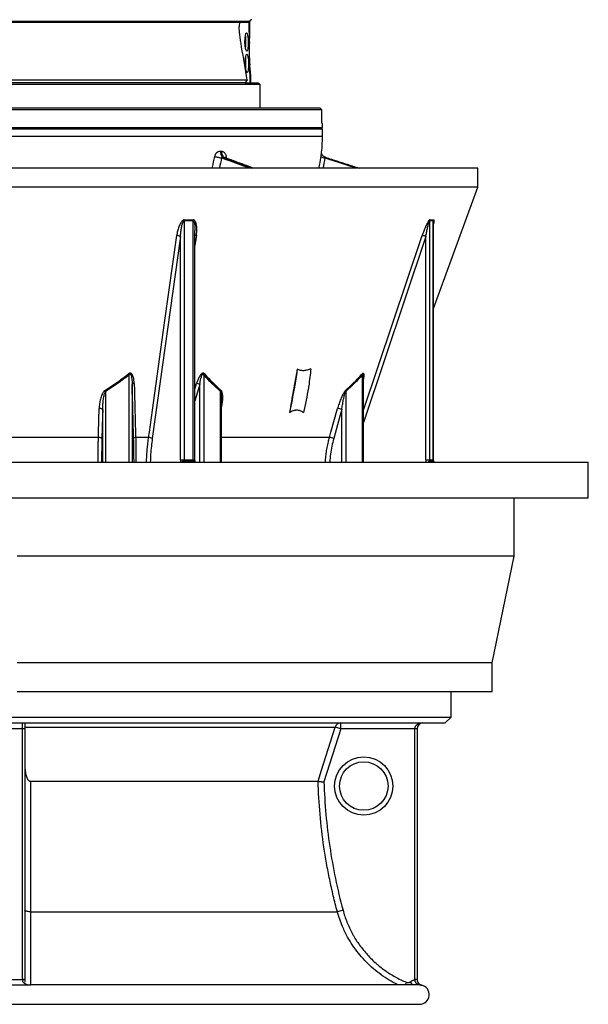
# Model space of a CAD drawing. Header units: millimetres. Extents: x 3239 to 9129, y 147 to 12352.
# Tile 2 of 5: x 6197 to 9129, y 147 to 5221. Entities that reach past the tile are written whole.
import ezdxf

# ---------------------------------------------------------------- set-up
doc = ezdxf.new("R2010")
doc.units = ezdxf.units.MM
doc.header["$LTSCALE"] = 5

msp = doc.modelspace()

# ---------------------------------------------------------------- linework, layer by layer
at = {"color": 8, "linetype": 'Continuous', "lineweight": 25}
for p, q in [((7383.7, 5211.7), (4983.6, 5211.7)), ((7329.5, 5174), (7329.3, 5184.1)), ((4608.6, 4621.7), (7758.6, 4621.7)), ((8290.9, 4103.5), (7968.9, 3146.1)), ((6762.2, 2941.3), (6762.2, 3390.9)), ((7146.4, 3390.9), (7146.4, 2941.3)), ((7964.5, 2941.3), (7964.5, 3390.9)), ((6640.1, 3305.1), (6640.1, 2941.3)), ((6777.1, 3341.6), (6777.1, 2941.3)), ((7101, 3317.5), (7109.6, 3346.7)), ((7125.9, 3341.6), (7101, 3257.2)), ((7125.9, 2941.3), (7125.9, 3341.6)), ((7232.6, 2941.3), (7232.6, 3305.1)), ((7878.2, 3305.1), (7878.2, 2941.3)), ((6625.2, 2941.3), (6625.2, 3212.1)), ((7237.1, 3217.3), (7237, 3217)), ((7857.8, 2941.3), (7857.8, 3212.1)), ((7794.4, 3067.6), (7237, 3067.6)), ((7046.3, 2944.6), (7047, 2941.3)), ((7091.7, 2952.1), (7101, 2952.1)), ((7093.2, 2941.3), (7092.5, 2944.6)), ((8312.4, 2944.6), (8314.1, 2941.3)), ((8329.7, 2952.1), (8330.8, 2952.1)), ((8333.3, 2941.3), (8331.5, 2944.6)), ((8191, 260.2), (8185.3, 246.6)), ((8210, 262.3), (8220.9, 246.6))]:
    msp.add_line(p, q, dxfattribs=at)
at = {"color": 7, "linetype": 'Continuous', "lineweight": 25}
for p, q in [((7332.4, 5206.6), (5034.9, 5206.6)), ((7365.4, 5206.6), (7332.4, 5206.6)), ((7379.8, 5206.6), (7365.4, 5206.6)), ((7381.6, 5105.8), (7379.8, 5206.6)), ((7383.6, 5206.6), (7379.8, 5206.6)), ((7383.6, 5206.6), (7383.7, 5211.7)), ((7384.5, 5159.2), (7383.6, 5206.6)), ((7385.2, 4896.6), (7383.6, 4988.1)), ((7389.1, 4896.6), (7388.4, 4933.9)), ((7436.3, 4886.6), (4926.1, 4886.6)), ((4997.4, 4911.4), (7369.9, 4911.4)), ((7359.3, 4896.6), (5008, 4896.6)), ((7369.9, 4911.4), (7359.3, 4896.6)), ((7359.3, 4896.6), (7426.2, 4896.6)), ((7426.2, 4896.6), (7436.3, 4886.6)), ((7755.2, 4756.6), (4608.6, 4756.6)), ((4618.6, 4766.6), (7745.2, 4766.6)), ((7745.2, 4766.6), (7755.2, 4756.6)), ((7758.6, 4686.6), (7756.3, 4686.6)), ((7758.6, 4666.6), (7758.6, 4686.6)), ((5580.9, 4666.6), (7758.6, 4666.6)), ((7758.6, 4656.6), (5580.9, 4656.6)), ((7748.6, 4656.6), (7758.6, 4666.6)), ((7758.6, 4621.7), (7758.6, 4656.6)), ((8558.6, 4456.6), (5274.8, 4456.6)), ((8558.6, 4358.5), (8558.6, 4456.6)), ((8558.6, 4358.5), (5274.8, 4358.5)), ((8330.8, 3732.5), (8558.6, 4358.5)), ((7045.5, 4184.5), (7045.5, 2952.1)), ((7091.7, 2952.1), (7091.7, 4184.5)), ((8310.5, 4184.5), (8310.5, 2952.1)), ((8329.7, 2952.1), (8329.7, 4184.5)), ((8330.8, 2952.1), (8330.8, 4178.3)), ((7101, 2952.1), (7101, 4134.5)), ((7101, 4134.5), (7101, 4134.5)), ((7025.9, 4103.5), (6880.9, 3062.4)), ((7025.9, 2952.1), (7025.9, 4103.5)), ((8290.9, 2952.1), (8290.9, 4103.5)), ((6762.2, 3390.9), (6758.2, 3396)), ((7968.8, 3383.9), (7968.7, 3385.1)), ((7968.9, 2941.3), (7968.9, 3384)), ((6640.1, 3305.1), (6636.9, 3310.3)), ((7237, 2941.3), (7237, 3268.5)), ((6603.3, 3067.6), (5764, 3067.6)), ((6862, 3067.6), (6795.2, 3067.6)), ((7025.9, 2952.1), (7045.5, 2952.1)), ((7045.5, 2952.1), (7091.7, 2952.1)), ((7092.5, 2944.6), (7046.3, 2944.6)), ((8290.9, 2952.1), (8310.5, 2952.1)), ((8310.5, 2952.1), (8329.7, 2952.1)), ((8331.5, 2944.6), (8312.4, 2944.6)), ((8334.3, 2941.3), (8332.8, 2944.2)), ((3238.6, 2941.3), (9128.6, 2941.3)), ((9128.6, 2756.3), (9128.6, 2941.3)), ((3238.6, 2756.3), (9128.6, 2756.3)), ((8746.1, 2456.3), (8746.1, 2756.3)), ((8746.1, 2456.3), (6183.6, 2456.3)), ((8633.6, 1906.3), (8746.1, 2456.3)), ((8633.6, 1906.3), (6183.6, 1906.3)), ((8633.6, 1756.3), (8633.6, 1906.3)), ((8633.6, 1756.3), (6183.6, 1756.3)), ((8421.1, 1626.6), (8421.1, 1756.3)), ((3946.1, 1626.6), (8421.1, 1626.6)), ((8391.1, 1596.6), (8421.1, 1626.6)), ((3976.1, 1596.6), (8391.1, 1596.6)), ((6211.1, 1566.6), (6211.1, 1596.6)), ((6223.6, 1596.6), (6223.6, 1566.6)), ((6223.6, 1575.5), (7823.5, 1575.5)), ((7852.1, 1566.6), (7823.5, 1575.5)), ((7852.1, 1566.6), (7852.1, 1596.6)), ((6211.1, 1566.6), (6156.1, 1566.6)), ((6223.6, 1566.6), (6211.1, 1566.6)), ((6211.1, 274.6), (6211.1, 1566.6)), ((6223.6, 1566.6), (6223.6, 274.6)), ((7852.1, 1566.6), (7765.9, 1292.4)), ((8233.6, 1566.6), (7852.1, 1566.6)), ((8246.1, 1566.6), (8233.6, 1566.6)), ((8233.6, 274.4), (8233.6, 1566.6)), ((8246.1, 1566.6), (8246.1, 274.4)), ((6252.3, 1296.6), (7735.8, 1296.6)), ((6252.4, 623.7), (7835.2, 623.7)), ((7864.1, 631.6), (7835.2, 623.7)), ((6223.6, 274.6), (6211.1, 274.6)), ((6223.6, 262.3), (6223.6, 260.2)), ((6223.6, 258.7), (6223.6, 258.7)), ((6223.6, 258.7), (6223.6, 258.7)), ((8246.1, 274.4), (8233.6, 274.4)), ((8246.1, 273.7), (8233.7, 273.5)), ((6253.7, 246), (6253.6, 246.1)), ((8255.7, 246.6), (6253.7, 246.6)), ((8268.5, 244.9), (8255.4, 246.2)), ((4108.6, 146.6), (8258.6, 146.6))]:
    msp.add_line(p, q, dxfattribs=at)
at = {"color": 7, "linetype": 'Continuous', "lineweight": 25, "flags": 128}
for points in [[(7203.2, 4515.7), (7206.9, 4515), (7211.1, 4514.1), (7215.6, 4513.2), (7220.2, 4512.2), (7224.9, 4511.3), (7229.5, 4510.3), (7234, 4509.3), (7238.1, 4508.5)], [(6862, 3067.6), (6865.9, 3095.8), (6881.6, 3208.5), (6944.4, 3659.5), (7007, 4108.6)], [(6603.3, 3067.6), (6604, 3095.7), (6607.2, 3217.3)], [(6625.2, 3212.1), (6624.6, 3213.2), (6623.4, 3214.3), (6621.6, 3215.2), (6619.3, 3216), (6616.5, 3216.7), (6613.5, 3217.1), (6610.3, 3217.3), (6607.2, 3217.3)], [(6625.2, 3212.1), (6624.3, 3177.9), (6621.3, 3062.4)], [(7794.4, 3067.6), (7802.2, 3095.7), (7836, 3217.3)], [(7857.8, 3212.1), (7848.3, 3177.9), (7816.2, 3062.4)], [(6621.3, 3062.4), (6620.8, 3063.5), (6619.6, 3064.6), (6617.7, 3065.5), (6615.4, 3066.3), (6612.7, 3067), (6609.6, 3067.4), (6606.4, 3067.6), (6603.3, 3067.6)], [(7735.8, 1296.6), (7753.8, 1353.8), (7823.5, 1575.5)], [(6252.4, 623.7), (6246.8, 623.9), (6241.3, 624.4), (6236.4, 625.2), (6232, 626.1), (6228.5, 627.3), (6225.8, 628.6), (6224.2, 630.1), (6223.6, 631.6)]]:
    msp.add_lwpolyline(points, dxfattribs=at)
at = {"color": 8, "linetype": 'Continuous', "lineweight": 25, "flags": 128}
for points in [[(7108, 4108.6), (7104, 4080.4), (7101, 4058.3)], [(7968.9, 3206.5), (7969.6, 3208.5), (8121.3, 3659.5), (8272.3, 4108.6)], [(8331.5, 2944.6), (8332.4, 2944.4), (8332.8, 2944.2)]]:
    msp.add_lwpolyline(points, dxfattribs=at)
at = {"color": 7, "linetype": 'Continuous', "lineweight": 25}
for radius in [150, 125]:
    msp.add_circle((7971.1, 1271.6), radius, dxfattribs=at)
for centre, radius, start, end in [((7393.7, 5211.5), 10, 91, 179), ((7176.6, 5109.8), 187.2, 359.0028, 9.9179), ((7152.5, 5104.7), 211.2, 351.7317, 0.4994), ((7144.7, 4998.1), 219.1, 359.5915, 7.3034), ((7127.3, 4995.7), 236.5, 353.9879, 0.1986), ((7008.6, 4621.7), 750, 347.2794, 0), ((7263.1, 4537.9), 30.8, 168.3254, 236.1387), ((7267.9, 4537.6), 30.8, 168.3942, 236.3311), ((7083.1, 4183.5), 37.6, 170.657, 178.5119), ((7128.9, 4185.5), 37.2, 173.7372, 181.6501), ((8326.7, 4184.3), 16.2, 160.8516, 179.3688), ((8345.7, 4184.7), 16, 162.0458, 180.6956), ((7008.3, 4075.9), 32.7, 57.3824, 92.304), ((8262.4, 4036.1), 73.2, 67.0163, 82.1907), ((7167.1, 3379.2), 23.8, 135.1683, 150.6681), ((7977, 3398.1), 14.4, 188.2519, 209.9937), ((6787.2, 3334.4), 12.4, 86.8585, 144.2921), ((7101.1, 3291.3), 56.1, 63.7926, 81.3548), ((7253.6, 3295.7), 23, 140.7884, 155.836), ((7892.5, 3311.7), 15.8, 185.2025, 204.6078), ((7835.4, 3166.1), 51.2, 64.1197, 89.3082), ((6794.7, 3055.5), 12.1, 87.37, 144.9751), ((6863.2, 3034.9), 32.6, 57.3616, 92.2295), ((7793.9, 3016.5), 51.1, 64.0862, 89.3794), ((7080.8, 2951.9), 35.3, 179.7178, 191.9915), ((7127, 2951.9), 35.3, 179.7178, 191.9915), ((8326.5, 2952.1), 16, 179.893, 207.9154), ((8345.6, 2952.1), 16, 179.893, 207.9154), ((7852.1, 1566.6), 29.9, 90.0381, 162.6673), ((8276.1, 1566.6), 30, 90, 180), ((6214.3, 191.9), 81.6, 83.3999, 92.1911), ((8276.1, 274.6), 30, 203.2778, 257.3231), ((6253.6, 276.6), 30, 251.3992, 270.1612), ((8258.6, 196.6), 50, 270, 77.3886)]:
    msp.add_arc(centre, radius, start, end, dxfattribs=at)
at = {"color": 8, "linetype": 'Continuous', "lineweight": 25}
for centre, radius, start, end in [((7777.1, 4565.5), 57.5, 242.8816, 262.593), ((7107.3, 4089.5), 19.1, 87.8791, 109.3042), ((7100.1, 2952), 74.2, 179.8921, 188.2339), ((7046.4, 2914), 30.6, 90.2825, 116.7185), ((7094, 2934.1), 10.6, 43.004, 98.1939), ((8323.1, 2952.1), 32.2, 179.9573, 199.5044), ((8316.3, 2915.8), 29.1, 97.7539, 118.5413)]:
    msp.add_arc(centre, radius, start, end, dxfattribs=at)
at = {"color": 7, "linetype": 'Continuous', "lineweight": 25}
for centre in [(7367.1, 5106.6), (7369, 4996.6)]:
    msp.add_ellipse(centre, major_axis=(-0.8, 47.5), ratio=0.173595, dxfattribs=at)
for centre, major_axis, ratio, start_param, end_param in [((7405, 5046.6), (-2.6, 140), 0.17627, 1.13037, 1.998712), ((6183.6, 2778.5), (0, 23994.5), 0.052408, 4.795341, 4.800361), ((6183.6, 2778.5), (0, 30052.8), 0.052408, 4.776398, 4.778258), ((8276.1, 1566.6), (42.5, 0), 0.705882, 1.570796, 3.141593)]:
    msp.add_ellipse(centre, major_axis=major_axis, ratio=ratio, start_param=start_param, end_param=end_param, dxfattribs=at)
for points, knots in [([(7341.5, 5081), (7340, 5089.6), (7338.7, 5098.4), (7336.1, 5115.8), (7334.8, 5124.5), (7333.1, 5137.5), (7332.6, 5141.8), (7331.6, 5150.5), (7331.1, 5154.8), (7330.2, 5163.5), (7329.8, 5167.8), (7329.4, 5174.1), (7329.3, 5176.2), (7329.2, 5179.3), (7329.2, 5180.3), (7329.2, 5182.3), (7329.2, 5183.2), (7329.3, 5184.1)], [0, 0, 0, 0, 0.25, 0.25, 0.5, 0.5, 0.625, 0.625, 0.75, 0.75, 0.875, 0.875, 0.9375, 0.9375, 0.96875, 0.96875, 1, 1, 1, 1]), ([(7381.6, 5105.8), (7382.3, 5116.4), (7383, 5126.2), (7383.8, 5137.4), (7383.9, 5139.6), (7384.1, 5143.9), (7384.2, 5146), (7384.5, 5152), (7384.5, 5155.7), (7384.5, 5159.2)], [0, 0, 0, 0, 0.5, 0.5, 0.625, 0.625, 0.75, 0.75, 1, 1, 1, 1]), ([(7388.4, 4933.9), (7388.3, 4941), (7387.6, 4949), (7386.5, 4960.4), (7386.2, 4962.7), (7385.7, 4967.5), (7385.5, 4970), (7384.7, 4977.5), (7384.1, 4982.7), (7383.6, 4988.1)], [0, 0, 0, 0, 0.5, 0.5, 0.625, 0.625, 0.75, 0.75, 1, 1, 1, 1]), ([(7756.3, 4686.6), (7756.3, 4686.6), (7756.2, 4686.7), (7756.1, 4687), (7756, 4687.3), (7755.9, 4688), (7755.9, 4688.4), (7755.8, 4689.4), (7755.8, 4690), (7755.7, 4691.3), (7755.6, 4692), (7755.6, 4693.6), (7755.5, 4694.4), (7755.5, 4697), (7755.4, 4698.9), (7755.4, 4700.8)], [0, 0, 0, 0, 0.125, 0.125, 0.25, 0.25, 0.375, 0.375, 0.5, 0.5, 0.625, 0.625, 0.75, 0.75, 1, 1, 1, 1]), ([(7203.2, 4515.7), (7203.6, 4517.8), (7204.2, 4519.9), (7205.6, 4523.9), (7206.5, 4525.8), (7208, 4528.5), (7208.5, 4529.4), (7209.6, 4531.1), (7210.1, 4531.9), (7211.9, 4534.2), (7213.2, 4535.7), (7215.3, 4537.6), (7216, 4538.2), (7217.4, 4539.3), (7218.1, 4539.9), (7220.4, 4541.3), (7221.9, 4542.1), (7225.1, 4543.3), (7226.7, 4543.7), (7229.8, 4544.2), (7231.4, 4544.3), (7233, 4544.2)], [0, 0, 0, 0, 0.125, 0.125, 0.25, 0.25, 0.3125, 0.3125, 0.375, 0.375, 0.5, 0.5, 0.5625, 0.5625, 0.625, 0.625, 0.75, 0.75, 0.875, 0.875, 1, 1, 1, 1]), ([(7237.8, 4543.8), (7239.5, 4543.7), (7241.2, 4543.4), (7244.5, 4542.3), (7246.1, 4541.5), (7248.3, 4540.2), (7249, 4539.6), (7250.4, 4538.5), (7251.1, 4537.9), (7253.1, 4536), (7254.3, 4534.5), (7256.5, 4531.3), (7257.4, 4529.5), (7259, 4525.7), (7259.7, 4523.7), (7260.4, 4520.5), (7260.6, 4519.4), (7261, 4517.2), (7261.1, 4516.1), (7261.3, 4512.8), (7261.3, 4510.5), (7261, 4508.2)], [0, 0, 0, 0, 0.125, 0.125, 0.25, 0.25, 0.3125, 0.3125, 0.375, 0.375, 0.5, 0.5, 0.625, 0.625, 0.75, 0.75, 0.8125, 0.8125, 0.875, 0.875, 1, 1, 1, 1]), ([(7772.9, 4512.7), (7772.1, 4512.9), (7769.4, 4513.5), (7765.3, 4516), (7760.9, 4519.5), (7757.5, 4523.5), (7755.1, 4527.5), (7753.8, 4530.6), (7753.4, 4532.3), (7753.3, 4532.7)], [0, 0, 0, 0, 0.077477, 0.283641, 0.473042, 0.647461, 0.806682, 0.948177, 1, 1, 1, 1]), ([(7246, 4512.4), (7245.1, 4512.6), (7244.2, 4512.7), (7242.4, 4512.8), (7241.4, 4512.8), (7240.1, 4512.4), (7239.7, 4512.2), (7239, 4511.7), (7238.6, 4511.4), (7238, 4510.3), (7237.9, 4509.3), (7238.1, 4508.5)], [0, 0, 0, 0, 0.25, 0.25, 0.5, 0.5, 0.625, 0.625, 0.75, 0.75, 1, 1, 1, 1]), ([(7253.3, 4511.4), (7252.9, 4511.5), (7251.6, 4511.9), (7250.7, 4512.8), (7250.7, 4512.8), (7250.7, 4512.8)], [0, 0, 0, 0, 0.250343, 0.759769, 1, 1, 1, 1]), ([(7401, 4456.6), (7370.6, 4467.9), (7320.8, 4486.4), (7270.4, 4504.8), (7250.9, 4512)], [0, 0, 0, 0, 0.611699, 1, 1, 1, 1]), ([(7253.2, 4511.3), (7253.1, 4511.3), (7252.3, 4511.7), (7251.5, 4511.9), (7250.9, 4512)], [0, 0, 0, 0, 0.173295, 1, 1, 1, 1]), ([(7773.2, 4512.4), (7772.7, 4512.6), (7772.1, 4512.7), (7771.1, 4512.8), (7770.6, 4512.8), (7769.9, 4512.4), (7769.7, 4512.2), (7769.4, 4511.7), (7769.3, 4511.4), (7769.2, 4510.3), (7769.4, 4509.3), (7769.7, 4508.5)], [0, 0, 0, 0, 0.25, 0.25, 0.5, 0.5, 0.625, 0.625, 0.75, 0.75, 1, 1, 1, 1]), ([(7773.2, 4512.4), (7783.8, 4509), (7830.1, 4494.1), (7887.8, 4475.5), (7935.2, 4460.3), (7946.9, 4456.6)], [0, 0, 0, 0, 0.18181, 0.798395, 1, 1, 1, 1]), ([(7046, 4189.6), (7045, 4189.6), (7044.1, 4189.5), (7042.2, 4189), (7041.2, 4188.6), (7038.5, 4187.2), (7036.9, 4186), (7033.9, 4183.2), (7032.6, 4181.6), (7030.1, 4178.5), (7029, 4176.8), (7025.8, 4171.7), (7023.9, 4168.1), (7020.6, 4160.8), (7019.1, 4157.2), (7015.1, 4146.2), (7013, 4138.7), (7009.4, 4123.7), (7008, 4116.2), (7007, 4108.6)], [0, 0, 0, 0, 0.03125, 0.03125, 0.0625, 0.0625, 0.125, 0.125, 0.1875, 0.1875, 0.25, 0.25, 0.375, 0.375, 0.5, 0.5, 0.75, 0.75, 1, 1, 1, 1]), ([(7025.9, 4103.5), (7026.4, 4110.5), (7027, 4117.6), (7028.7, 4131.6), (7029.6, 4138.6), (7031.4, 4149.1), (7032.1, 4152.6), (7033.6, 4159.6), (7034.4, 4163.1), (7035.9, 4168.3), (7036.4, 4170), (7037.6, 4173.4), (7038.2, 4175.1), (7039.2, 4177.5), (7039.6, 4178.3), (7040.4, 4179.9), (7040.9, 4180.7), (7041.9, 4182.2), (7042.5, 4182.9), (7043.5, 4183.8), (7043.9, 4184), (7044.7, 4184.4), (7045.1, 4184.5), (7045.5, 4184.5)], [0, 0, 0, 0, 0.25, 0.25, 0.5, 0.5, 0.625, 0.625, 0.75, 0.75, 0.8125, 0.8125, 0.875, 0.875, 0.90625, 0.90625, 0.9375, 0.9375, 0.96875, 0.96875, 0.984375, 0.984375, 1, 1, 1, 1]), ([(7108, 4108.6), (7109, 4116.2), (7109.7, 4123.7), (7110.4, 4138.7), (7110.3, 4146.2), (7109.5, 4157.2), (7109, 4160.9), (7108, 4166.3), (7107.7, 4168.1), (7106.8, 4171.7), (7106.3, 4173.4), (7105.1, 4176.8), (7104.5, 4178.5), (7102.9, 4181.7), (7102, 4183.2), (7100.4, 4185.3), (7099.8, 4186), (7098.5, 4187.2), (7097.8, 4187.7), (7096.3, 4188.6), (7095.5, 4189), (7093.8, 4189.5), (7092.9, 4189.6), (7091.9, 4189.6)], [0, 0, 0, 0, 0.25, 0.25, 0.5, 0.5, 0.625, 0.625, 0.6875, 0.6875, 0.75, 0.75, 0.8125, 0.8125, 0.875, 0.875, 0.90625, 0.90625, 0.9375, 0.9375, 0.96875, 0.96875, 1, 1, 1, 1]), ([(8311.4, 4189.6), (8311, 4189.6), (8310.6, 4189.5), (8309.7, 4189), (8309.2, 4188.6), (8307.6, 4187.2), (8306.6, 4186), (8304.5, 4183.2), (8303.6, 4181.6), (8301.6, 4178.5), (8300.7, 4176.8), (8297.9, 4171.7), (8296.1, 4168.1), (8292.6, 4160.8), (8291, 4157.2), (8286.2, 4146.2), (8283.2, 4138.7), (8277.6, 4123.7), (8274.9, 4116.2), (8272.3, 4108.6)], [0, 0, 0, 0, 0.03125, 0.03125, 0.0625, 0.0625, 0.125, 0.125, 0.1875, 0.1875, 0.25, 0.25, 0.375, 0.375, 0.5, 0.5, 0.75, 0.75, 1, 1, 1, 1]), ([(8290.9, 4103.5), (8292.1, 4110.5), (8293.4, 4117.6), (8296, 4131.6), (8297.4, 4138.6), (8299.7, 4149.1), (8300.4, 4152.6), (8302, 4159.6), (8302.9, 4163.1), (8304.2, 4168.3), (8304.7, 4170), (8305.6, 4173.4), (8306.1, 4175.1), (8306.9, 4177.5), (8307.2, 4178.3), (8307.8, 4179.9), (8308.1, 4180.7), (8308.7, 4182.2), (8309, 4182.9), (8309.6, 4183.8), (8309.8, 4184), (8310.2, 4184.4), (8310.4, 4184.5), (8310.5, 4184.5)], [0, 0, 0, 0, 0.25, 0.25, 0.5, 0.5, 0.625, 0.625, 0.75, 0.75, 0.8125, 0.8125, 0.875, 0.875, 0.90625, 0.90625, 0.9375, 0.9375, 0.96875, 0.96875, 0.984375, 0.984375, 1, 1, 1, 1]), ([(7628.2, 3420.8), (7624.6, 3402.1), (7621.1, 3383.4), (7614.2, 3346.1), (7610.8, 3327.5), (7600.8, 3271.7), (7594.5, 3234.5), (7588.8, 3197.4)], [0, 0, 0, 0, 0.25, 0.25, 0.5, 0.5, 1, 1, 1, 1]), ([(7628.2, 3420.8), (7626.3, 3407.9), (7622.2, 3379.5), (7617.2, 3348.6), (7606.5, 3286.2), (7597, 3240.2), (7588.8, 3197.4)], [0.4782497, 0.4782497, 0.4782497, 0.4782497, 0.5, 0.5262991, 0.53125, 0.6079616, 0.6079616, 0.6079616, 0.6079616]), ([(7698.3, 3422.6), (7692.1, 3419.7), (7685.9, 3417.3), (7676.6, 3414.6), (7673.5, 3413.9), (7667.4, 3412.8), (7664.3, 3412.5), (7658.4, 3412.2), (7655.4, 3412.2), (7651.1, 3412.7), (7649.7, 3412.9), (7646.8, 3413.4), (7645.4, 3413.7), (7638.4, 3415.5), (7633.2, 3417.8), (7628.2, 3420.8)], [0, 0, 0, 0, 0.25, 0.25, 0.375, 0.375, 0.5, 0.5, 0.625, 0.625, 0.6875, 0.6875, 0.75, 0.75, 1, 1, 1, 1]), ([(7698.3, 3422.6), (7696.8, 3408.1), (7693.5, 3378.1), (7689.1, 3345.6), (7679.4, 3283.8), (7669.7, 3238.5), (7660.6, 3196.4)], [0.4756122, 0.4756122, 0.4756122, 0.4756122, 0.5, 0.5262991, 0.53125, 0.6071074, 0.6071074, 0.6071074, 0.6071074]), ([(6636.9, 3310.3), (6657.9, 3323.5), (6678.5, 3337.3), (6718.9, 3365.9), (6738.7, 3380.7), (6758.2, 3396)], [0, 0, 0, 0, 0.5, 0.5, 1, 1, 1, 1]), ([(6762.2, 3390.9), (6742.5, 3375.6), (6722.6, 3360.8), (6681.9, 3332.1), (6661.2, 3318.3), (6640.1, 3305.1)], [0, 0, 0, 0, 0.5, 0.5, 1, 1, 1, 1]), ([(6787.8, 3346.7), (6787.7, 3352.6), (6787.3, 3358.5), (6786.1, 3367.1), (6785.6, 3369.9), (6784.4, 3375.5), (6783.7, 3378.3), (6782, 3383.8), (6780.9, 3386.5), (6778.9, 3390.3), (6778.2, 3391.5), (6776.6, 3393.9), (6775.7, 3395), (6773.6, 3397), (6772.4, 3397.8), (6770.4, 3398.8), (6769.7, 3399), (6768.3, 3399.4), (6767.5, 3399.5), (6766, 3399.5), (6765.2, 3399.4), (6763.7, 3399), (6763, 3398.8), (6760.8, 3397.9), (6759.4, 3397), (6758.2, 3396)], [0, 0, 0, 0, 0.25, 0.25, 0.375, 0.375, 0.5, 0.5, 0.625, 0.625, 0.6875, 0.6875, 0.75, 0.75, 0.8125, 0.8125, 0.84375, 0.84375, 0.875, 0.875, 0.90625, 0.90625, 0.9375, 0.9375, 1, 1, 1, 1]), ([(6762.2, 3390.9), (6762.5, 3391.4), (6762.9, 3392), (6763.7, 3393), (6764.2, 3393.4), (6765, 3394), (6765.3, 3394.1), (6766, 3394.3), (6766.3, 3394.3), (6766.9, 3394.3), (6767.2, 3394.2), (6767.8, 3394), (6768.1, 3393.8), (6768.8, 3393.3), (6769.2, 3392.8), (6769.9, 3391.8), (6770.3, 3391.2), (6771.1, 3389.6), (6771.6, 3388.4), (6772.8, 3384.8), (6773.4, 3382.3), (6774.4, 3377.3), (6774.8, 3374.8), (6775.8, 3367.2), (6776.3, 3362.1), (6776.9, 3351.9), (6777, 3346.8), (6777.1, 3341.6)], [0, 0, 0, 0, 0.03125, 0.03125, 0.0625, 0.0625, 0.078125, 0.078125, 0.09375, 0.09375, 0.109375, 0.109375, 0.125, 0.125, 0.15625, 0.15625, 0.1875, 0.1875, 0.25, 0.25, 0.375, 0.375, 0.5, 0.5, 0.75, 0.75, 1, 1, 1, 1]), ([(7150.2, 3396), (7149.3, 3397), (7148.3, 3397.9), (7146.6, 3398.8), (7145.9, 3399), (7144.6, 3399.4), (7143.9, 3399.5), (7142.5, 3399.5), (7141.8, 3399.4), (7140.4, 3399), (7139.7, 3398.8), (7137.6, 3397.8), (7136.3, 3397), (7133.8, 3395), (7132.7, 3393.9), (7130.6, 3391.6), (7129.6, 3390.3), (7126.8, 3386.6), (7125.1, 3383.9), (7122, 3378.4), (7120.5, 3375.6), (7117.9, 3370), (7116.7, 3367.1), (7113.3, 3358.5), (7111.3, 3352.6), (7109.6, 3346.7)], [0, 0, 0, 0, 0.0625, 0.0625, 0.09375, 0.09375, 0.125, 0.125, 0.15625, 0.15625, 0.1875, 0.1875, 0.25, 0.25, 0.3125, 0.3125, 0.375, 0.375, 0.5, 0.5, 0.625, 0.625, 0.75, 0.75, 1, 1, 1, 1]), ([(7125.9, 3341.6), (7126.7, 3346.7), (7127.5, 3351.9), (7129.5, 3362.1), (7130.6, 3367.2), (7132.5, 3374.8), (7133.2, 3377.3), (7134.8, 3382.3), (7135.7, 3384.7), (7137.3, 3388.3), (7137.9, 3389.5), (7138.9, 3391.2), (7139.3, 3391.7), (7140.1, 3392.7), (7140.5, 3393.2), (7141.5, 3394), (7142.1, 3394.3), (7143, 3394.3), (7143.3, 3394.3), (7143.8, 3394.1), (7144.1, 3394), (7144.8, 3393.5), (7145.2, 3393), (7145.8, 3392), (7146.1, 3391.5), (7146.4, 3390.9)], [0, 0, 0, 0, 0.25, 0.25, 0.5, 0.5, 0.625, 0.625, 0.75, 0.75, 0.8125, 0.8125, 0.84375, 0.84375, 0.875, 0.875, 0.90625, 0.90625, 0.921875, 0.921875, 0.9375, 0.9375, 0.96875, 0.96875, 1, 1, 1, 1]), ([(7876.8, 3310.3), (7891.7, 3323.5), (7906.3, 3337.3), (7934.9, 3365.9), (7948.9, 3380.7), (7962.7, 3396)], [0, 0, 0, 0, 0.5, 0.5, 1, 1, 1, 1]), ([(7964.5, 3390.9), (7950.6, 3375.6), (7936.5, 3360.8), (7907.8, 3332.1), (7893.1, 3318.3), (7878.2, 3305.1)], [0, 0, 0, 0, 0.5, 0.5, 1, 1, 1, 1]), ([(6636.9, 3310.3), (6636, 3309.7), (6635.1, 3309), (6633.5, 3307.6), (6632.7, 3306.8), (6630.4, 3304.4), (6629.1, 3302.7), (6626.7, 3299.1), (6625.6, 3297.3), (6623.6, 3293.5), (6622.6, 3291.6), (6620, 3285.9), (6618.5, 3282), (6615.9, 3274), (6614.7, 3270), (6611.6, 3257.9), (6610.2, 3249.8), (6608, 3233.6), (6607.4, 3225.4), (6607.2, 3217.3)], [0, 0, 0, 0, 0.03125, 0.03125, 0.0625, 0.0625, 0.125, 0.125, 0.1875, 0.1875, 0.25, 0.25, 0.375, 0.375, 0.5, 0.5, 0.75, 0.75, 1, 1, 1, 1]), ([(6625.2, 3212.1), (6625.3, 3220), (6625.6, 3227.9), (6626.6, 3243.6), (6627.3, 3251.5), (6628.7, 3263.2), (6629.3, 3267.2), (6630.5, 3275), (6631.3, 3278.9), (6632.9, 3286.6), (6633.9, 3290.5), (6635.7, 3296.2), (6636.4, 3298.1), (6637.6, 3300.8), (6638, 3301.7), (6639, 3303.5), (6639.5, 3304.3), (6640.1, 3305.1)], [0, 0, 0, 0, 0.25, 0.25, 0.5, 0.5, 0.625, 0.625, 0.75, 0.75, 0.875, 0.875, 0.9375, 0.9375, 0.96875, 0.96875, 1, 1, 1, 1]), ([(7237.1, 3217.3), (7239.1, 3225.4), (7240.7, 3233.6), (7243.1, 3249.8), (7243.9, 3257.9), (7244.5, 3270), (7244.5, 3274), (7244.3, 3282), (7244.1, 3285.9), (7243.3, 3291.7), (7243, 3293.6), (7242.2, 3297.4), (7241.7, 3299.2), (7240.9, 3301.8), (7240.6, 3302.7), (7239.8, 3304.4), (7239.5, 3305.2), (7238.2, 3307.6), (7237.1, 3309.1), (7235.8, 3310.3)], [0, 0, 0, 0, 0.25, 0.25, 0.5, 0.5, 0.625, 0.625, 0.75, 0.75, 0.8125, 0.8125, 0.875, 0.875, 0.90625, 0.90625, 0.9375, 0.9375, 1, 1, 1, 1]), ([(7876.8, 3310.3), (7876.2, 3309.7), (7875.5, 3309), (7874.3, 3307.6), (7873.6, 3306.8), (7871.8, 3304.4), (7870.6, 3302.7), (7868.3, 3299.1), (7867.2, 3297.3), (7865.2, 3293.5), (7864.1, 3291.6), (7861.2, 3285.9), (7859.3, 3282), (7855.8, 3274), (7854.1, 3270), (7849.2, 3257.9), (7846.3, 3249.8), (7840.8, 3233.6), (7838.3, 3225.4), (7836, 3217.3)], [0, 0, 0, 0, 0.03125, 0.03125, 0.0625, 0.0625, 0.125, 0.125, 0.1875, 0.1875, 0.25, 0.25, 0.375, 0.375, 0.5, 0.5, 0.75, 0.75, 1, 1, 1, 1]), ([(7857.8, 3212.1), (7858.9, 3220), (7860.1, 3227.9), (7862.7, 3243.6), (7864.1, 3251.5), (7866.5, 3263.2), (7867.3, 3267.2), (7869, 3275), (7869.9, 3278.9), (7871.9, 3286.6), (7872.9, 3290.5), (7874.6, 3296.2), (7875.2, 3298.1), (7876.3, 3300.8), (7876.6, 3301.7), (7877.4, 3303.5), (7877.8, 3304.3), (7878.2, 3305.1)], [0, 0, 0, 0, 0.25, 0.25, 0.5, 0.5, 0.625, 0.625, 0.75, 0.75, 0.875, 0.875, 0.9375, 0.9375, 0.96875, 0.96875, 1, 1, 1, 1]), ([(7588.8, 3197.4), (7592.2, 3199.7), (7595.6, 3201.7), (7602.4, 3205.2), (7605.8, 3206.6), (7612.6, 3208.7), (7615.9, 3209.4), (7620.8, 3209.9), (7622.4, 3210), (7625.6, 3210), (7627.1, 3210), (7634.8, 3209.3), (7640.5, 3207.6), (7651, 3203), (7656, 3199.9), (7660.6, 3196.4)], [0, 0, 0, 0, 0.125, 0.125, 0.25, 0.25, 0.375, 0.375, 0.4375, 0.4375, 0.5, 0.5, 0.75, 0.75, 1, 1, 1, 1]), ([(7102.1, 2940.3), (7102, 2941.1), (7101.5, 2943.4), (7101.1, 2947.4), (7101, 2950.6), (7101, 2952.1)], [0, 0, 0, 0, 0.227096, 0.653037, 1, 1, 1, 1]), ([(8332.8, 2944.2), (8332.5, 2944.7), (8331.6, 2946.6), (8330.9, 2949.3), (8330.8, 2951.5), (8330.8, 2952.1)], [0, 0, 0, 0, 0.22931, 0.791389, 1, 1, 1, 1]), ([(6223.6, 1385.1), (6223.6, 1376.9), (6224, 1368.8), (6225.4, 1352.6), (6226.4, 1344.6), (6228.9, 1332.6), (6229.8, 1328.6), (6231.6, 1322.7), (6232.2, 1320.8), (6233.6, 1316.9), (6234.4, 1315), (6236.1, 1311.3), (6237, 1309.4), (6239.1, 1305.9), (6240.3, 1304.2), (6242.3, 1301.8), (6243, 1301), (6244.6, 1299.6), (6245.4, 1299), (6246.7, 1298.1), (6247.2, 1297.9), (6248.1, 1297.4), (6248.6, 1297.2), (6250.2, 1296.7), (6251.2, 1296.6), (6252.3, 1296.6)], [0, 0, 0, 0, 0.25, 0.25, 0.5, 0.5, 0.625, 0.625, 0.6875, 0.6875, 0.75, 0.75, 0.8125, 0.8125, 0.875, 0.875, 0.90625, 0.90625, 0.9375, 0.9375, 0.953125, 0.953125, 0.96875, 0.96875, 1, 1, 1, 1]), ([(6252.3, 1296.6), (6252.3, 1268.1), (6252.3, 1239.7), (6252.3, 1183), (6252.3, 1126.3), (6252.3, 1069.8), (6252.3, 1013.3), (6252.4, 985.1), (6252.4, 844.6), (6252.4, 733.5), (6252.4, 623.7)], [0, 0, 0, 0, 0.125, 0.125, 0.25, 0.375, 0.375, 0.5, 0.5, 1, 1, 1, 1]), ([(7835.2, 623.7), (7827.7, 651.2), (7820.7, 678.7), (7807.5, 734), (7795.1, 789.5), (7784.3, 845.3), (7774.3, 901.2), (7769.8, 929.3), (7749, 1069.8), (7739.1, 1182.9), (7735.8, 1296.6)], [0, 0, 0, 0, 0.125, 0.125, 0.25, 0.375, 0.375, 0.5, 0.5, 1, 1, 1, 1]), ([(7735.8, 1296.6), (7735.9, 1296.5), (7736.2, 1296.5), (7737, 1296.4), (7737.3, 1296.4), (7737.9, 1296.3), (7738.3, 1296.2), (7739.5, 1296.1), (7740.5, 1295.9), (7742.7, 1295.6), (7744, 1295.4), (7746.8, 1295), (7748.2, 1294.8), (7750.6, 1294.5), (7751.5, 1294.4), (7753.1, 1294.2), (7754, 1294), (7756.6, 1293.7), (7758.4, 1293.4), (7761.2, 1293.1), (7762.1, 1292.9), (7764, 1292.7), (7764.9, 1292.5), (7765.9, 1292.4)], [0, 0, 0, 0, 0.125, 0.125, 0.1875, 0.1875, 0.25, 0.25, 0.375, 0.375, 0.5, 0.5, 0.625, 0.625, 0.6875, 0.6875, 0.75, 0.75, 0.875, 0.875, 0.9375, 0.9375, 1, 1, 1, 1]), ([(7765.9, 1292.4), (7769.3, 1180.3), (7779.3, 1069.3), (7812, 849), (7834.8, 739.8), (7864.1, 631.6)], [0, 0, 0, 0, 0.5, 0.5, 1, 1, 1, 1]), ([(7864.1, 631.6), (7869.7, 610.8), (7876.5, 590.5), (7892.3, 550.8), (7901.4, 531.4), (7914.1, 507.7), (7916.7, 503), (7922.1, 493.7), (7924.8, 489.1), (7933.2, 475.4), (7939.1, 466.5), (7957.3, 440.4), (7970.4, 423.7), (7998.5, 391.8), (8013.5, 376.6), (8033.5, 358.6), (8037.5, 355.1), (8045.7, 348.1), (8049.8, 344.7), (8062.3, 334.7), (8070.8, 328.2), (8096.7, 309.7), (8114.7, 298.4), (8151.8, 277.8), (8171.1, 268.5), (8191, 260.2)], [0, 0, 0, 0, 0.125, 0.125, 0.25, 0.25, 0.28125, 0.28125, 0.3125, 0.3125, 0.375, 0.375, 0.5, 0.5, 0.625, 0.625, 0.65625, 0.65625, 0.6875, 0.6875, 0.75, 0.75, 0.875, 0.875, 1, 1, 1, 1]), ([(6211.1, 273.4), (6211.1, 272.2), (6211.3, 270.9), (6211.7, 268.5), (6212, 267.2), (6213.3, 263.8), (6214.5, 261.8), (6216.8, 259.1), (6217.6, 258.3), (6219.3, 256.7), (6220.2, 256), (6223, 254.1), (6225, 252.9), (6229.1, 251), (6231.2, 250.2), (6235.5, 248.7), (6237.7, 248.1), (6244.3, 246.5), (6248.9, 245.7), (6253.4, 245.2)], [0, 0, 0, 0, 0.0625, 0.0625, 0.125, 0.125, 0.25, 0.25, 0.3125, 0.3125, 0.375, 0.375, 0.5, 0.5, 0.625, 0.625, 0.75, 0.75, 1, 1, 1, 1]), ([(6223.6, 273), (6223.8, 270.9), (6223.9, 268.3), (6224.5, 265.6), (6224.7, 265), (6224.8, 264.9)], [0, 0, 0, 0, 0.74156, 0.9287, 1, 1, 1, 1]), ([(8191, 260.2), (8192.5, 259.6), (8194.1, 259.2), (8196.6, 258.8), (8197.4, 258.7), (8199.1, 258.7), (8200.8, 258.8), (8202.4, 259.1), (8204, 259.4), (8204.8, 259.7), (8207.2, 260.6), (8208.7, 261.3), (8210, 262.3)], [0, 0, 0, 0, 0.25, 0.25, 0.375, 0.375, 0.5, 0.625, 0.625, 0.75, 0.75, 1, 1, 1, 1]), ([(8210, 262.3), (8213.7, 264.8), (8217.4, 267), (8223.4, 269.8), (8225.4, 270.6), (8229.5, 272.2), (8231.6, 272.9), (8233.7, 273.5)], [0, 0, 0, 0, 0.5, 0.5, 0.75, 0.75, 1, 1, 1, 1]), ([(8233.7, 273.5), (8233.6, 272.2), (8233.6, 271), (8233.7, 268.6), (8233.9, 267.4), (8234.5, 265), (8234.9, 263.9), (8235.8, 261.8), (8236.4, 260.8), (8238.3, 258), (8239.7, 256.6), (8242.1, 254.7), (8242.9, 254.1), (8244.6, 253), (8245.5, 252.5), (8248.1, 251.2), (8249.9, 250.5), (8253.6, 249.2), (8255.4, 248.6), (8259.1, 247.5), (8261, 247), (8264.7, 245.9), (8266.6, 245.4), (8268.5, 244.9)], [0, 0, 0, 0, 0.0625, 0.0625, 0.125, 0.125, 0.1875, 0.1875, 0.25, 0.25, 0.375, 0.375, 0.4375, 0.4375, 0.5, 0.5, 0.625, 0.625, 0.75, 0.75, 0.875, 0.875, 1, 1, 1, 1]), ([(8246.1, 273.7), (8246.2, 272.5), (8246.3, 271.2), (8246.6, 268.8), (8246.9, 267.6), (8247.8, 264.1), (8248.7, 262.1), (8250.6, 258.4), (8251.6, 256.9), (8253.7, 254.2), (8254.8, 253.1), (8257, 251.1), (8258, 250.2), (8260.2, 248.7), (8261.2, 248.1), (8263.3, 246.9), (8264.3, 246.4), (8265.9, 245.8), (8266.4, 245.6), (8267.5, 245.2), (8268, 245.1), (8268.5, 244.9)], [0, 0, 0, 0, 0.0625, 0.0625, 0.125, 0.125, 0.25, 0.25, 0.375, 0.375, 0.5, 0.5, 0.625, 0.625, 0.75, 0.75, 0.875, 0.875, 0.9375, 0.9375, 1, 1, 1, 1]), ([(6253.4, 245.2), (6230.2, 245.3), (6206.9, 245.4), (6160.4, 245.4), (6137.1, 245.3), (6113.9, 245.2)], [0, 0, 0, 0, 0.5, 0.5, 1, 1, 1, 1]), ([(6244.1, 248.2), (6244.4, 248), (6247.5, 246.9), (6250.6, 246.1), (6253.4, 245.2), (6253.4, 245.2)], [0, 0, 0, 0, 0.102393, 0.994863, 1, 1, 1, 1])]:
    msp.add_open_spline(points, degree=3, knots=knots, dxfattribs=at)
for points in [[(7329.3, 5184.1), (7330.3, 5191.7), (7331.3, 5199.2), (7332.4, 5206.6)], [(7369.9, 4911.4), (7360.4, 4967.9), (7351, 5024.4), (7341.5, 5081)], [(7233, 4544.2), (7234.6, 4544), (7236.2, 4543.9), (7237.8, 4543.8)], [(7250.9, 4512), (7249.2, 4512.1), (7247.6, 4512.2), (7246, 4512.4)], [(7091.7, 4184.5), (7076.3, 4184), (7060.9, 4184), (7045.5, 4184.5)], [(7046, 4189.6), (7061.3, 4189.1), (7076.6, 4189.1), (7091.9, 4189.6)], [(8329.7, 4184.5), (8323.3, 4184), (8316.9, 4184), (8310.5, 4184.5)], [(8311.4, 4189.6), (8317.8, 4189.1), (8324.1, 4189.1), (8330.5, 4189.6)], [(7232.6, 3305.1), (7202.8, 3331.5), (7174.1, 3360.3), (7146.4, 3390.9)], [(7150.2, 3396), (7177.7, 3365.4), (7206.2, 3336.6), (7235.8, 3310.3)], [(6784.8, 3062.4), (6782.2, 3155.4), (6779.7, 3248.5), (6777.1, 3341.6)], [(6787.8, 3346.7), (6790.3, 3253.6), (6792.7, 3160.6), (6795.2, 3067.6)], [(7735.8, 1296.6), (7735.8, 1296.6), (7735.8, 1296.6), (7735.8, 1296.6)], [(6156.1, 274.6), (6174.5, 274.6), (6192.8, 274.6), (6211.1, 274.6)], [(6211.1, 273.4), (6211.1, 273.8), (6211.1, 274.2), (6211.1, 274.6)], [(6223.6, 274.6), (6223.6, 274), (6223.6, 273.5), (6223.6, 273)], [(8233.7, 273.5), (8233.6, 273.8), (8233.6, 274.1), (8233.6, 274.4)], [(8246.1, 274.4), (8246.1, 274.2), (8246.1, 273.9), (8246.1, 273.7)]]:
    msp.add_open_spline(points, degree=3, dxfattribs=at)
at = {"color": 8, "linetype": 'Continuous', "lineweight": 25}
for points, knots in [([(7189.6, 4456.6), (7190, 4457.9), (7195, 4477.4), (7199.2, 4497.3), (7203.2, 4515.7)], [0, 0, 0, 0, 0.069445, 1, 1, 1, 1]), ([(7238.1, 4508.5), (7234.6, 4491.3), (7231.1, 4473.9), (7226.8, 4456.8), (7226.7, 4456.6)], [0, 0, 0, 0, 0.9846587, 1, 1, 1, 1]), ([(7381.5, 4456.6), (7344.1, 4470.1), (7296.1, 4487.4), (7248.5, 4504.7), (7238.1, 4508.5)], [0, 0, 0, 0, 0.781111, 1, 1, 1, 1]), ([(7246, 4512.4), (7255.3, 4509), (7296, 4494.1), (7347.6, 4475.5), (7389.5, 4460.3), (7399.8, 4456.6)], [0, 0, 0, 0, 0.18181, 0.798395, 1, 1, 1, 1]), ([(7769.7, 4508.5), (7767.4, 4491.3), (7765.1, 4473.9), (7761, 4456.8), (7760.9, 4456.6)], [0, 0, 0, 0, 0.984659, 1, 1, 1, 1]), ([(7931.5, 4456.6), (7889.4, 4470.1), (7835.6, 4487.4), (7781.6, 4504.7), (7769.7, 4508.5)], [0, 0, 0, 0, 0.781111, 1, 1, 1, 1]), ([(7091.7, 4184.5), (7092, 4184.4), (7092.4, 4184.4), (7093.3, 4184), (7094.2, 4183.3), (7095.4, 4181.6), (7097.4, 4176.9), (7099, 4169), (7100.7, 4154.4), (7100.8, 4143.1), (7100.8, 4135.2)], [0, 0, 0, 0, 0.017975, 0.025451, 0.060776, 0.084168, 0.154834, 0.358296, 0.549622, 1, 1, 1, 1]), ([(8329.7, 4184.5), (8329.8, 4184.4), (8330, 4184.4), (8330.5, 4183.6), (8330.8, 4181.7), (8330.8, 4179.7), (8330.8, 4178.7)], [0, 0, 0, 0, 0.113254, 0.236125, 0.587188, 1, 1, 1, 1]), ([(8330.5, 4189.6), (8330.9, 4189.5), (8331.9, 4189.3), (8332.7, 4186.5), (8332.8, 4181), (8332, 4174.7), (8331.1, 4170.1), (8330.8, 4168.7)], [0, 0, 0, 0, 0.121027, 0.269255, 0.516125, 0.846454, 1, 1, 1, 1]), ([(7962.7, 3396), (7963.6, 3396.9), (7965.2, 3398.6), (7967.5, 3399.6), (7969.3, 3399.3), (7970.8, 3397.1), (7971.7, 3391.3), (7971.2, 3381.5), (7969.6, 3373), (7968.9, 3369)], [0, 0, 0, 0, 0.092951, 0.16573, 0.238766, 0.323464, 0.458438, 0.73851, 1, 1, 1, 1]), ([(7964.5, 3390.9), (7964.9, 3391.8), (7965.5, 3393), (7966.4, 3394), (7966.9, 3394.3), (7967.3, 3394.3), (7967.8, 3394), (7968.1, 3393.3), (7968.6, 3391.3), (7968.9, 3388.4), (7968.8, 3385.8), (7968.8, 3384.8)], [0, 0, 0, 0, 0.1762627, 0.2481702, 0.2893503, 0.3439583, 0.395573, 0.4581293, 0.5423106, 0.8287967, 1, 1, 1, 1]), ([(7232.6, 3305.1), (7233.3, 3303.4), (7235.6, 3297.6), (7236.7, 3285), (7236.9, 3274.5), (7237, 3268.6)], [0, 0, 0, 0, 0.1582322, 0.5279462, 1, 1, 1, 1]), ([(6601.1, 2941.3), (6601.2, 2946.4), (6601.3, 2961.4), (6601.6, 2986.4), (6602, 3016.1), (6602.6, 3043.3), (6603.1, 3060.2), (6603.3, 3067.6)], [0, 0, 0, 0, 0.117428, 0.349204, 0.584491, 0.819778, 1, 1, 1, 1]), ([(6621.3, 3062.4), (6621, 3049.3), (6620.4, 3023), (6619.7, 2982.4), (6619.5, 2955), (6619.4, 2941.3)], [0, 0, 0, 0, 0.333448, 0.669413, 1, 1, 1, 1]), ([(6786.8, 2941.3), (6786.7, 2954.1), (6786.5, 2981.1), (6785.8, 3021.7), (6785.1, 3048.8), (6784.8, 3062.4)], [0, 0, 0, 0, 0.3083909, 0.6526335, 1, 1, 1, 1]), ([(6795.2, 3067.6), (6795.4, 3058.2), (6795.8, 3039.4), (6796.3, 3010.5), (6796.6, 2980.9), (6796.8, 2957.8), (6796.9, 2944.5), (6796.9, 2941.3)], [0, 0, 0, 0, 0.2305, 0.461474, 0.692446, 0.927352, 1, 1, 1, 1]), ([(6851.3, 2941.3), (6851.5, 2946.4), (6851.9, 2961.4), (6853.5, 2986.4), (6855.9, 3016.1), (6858.7, 3043.3), (6861, 3060.2), (6862, 3067.6)], [0, 0, 0, 0, 0.117492, 0.349385, 0.584722, 0.82006, 1, 1, 1, 1]), ([(6880.9, 3062.4), (6879.2, 3049.3), (6875.8, 3023), (6872.3, 2982.4), (6871.1, 2954.9), (6870.5, 2941.3)], [0, 0, 0, 0, 0.333626, 0.669729, 1, 1, 1, 1]), ([(7773, 2941.3), (7773.3, 2946.4), (7774.3, 2961.4), (7777.3, 2986.4), (7782.2, 3016.1), (7787.9, 3043.3), (7792.5, 3060.2), (7794.4, 3067.6)], [0, 0, 0, 0, 0.117428, 0.349204, 0.584491, 0.819778, 1, 1, 1, 1]), ([(7816.2, 3062.4), (7812.8, 3049.3), (7806.1, 3023), (7799.1, 2982.4), (7796.7, 2955), (7795.5, 2941.3)], [0, 0, 0, 0, 0.3334477, 0.6694134, 1, 1, 1, 1]), ([(6252.4, 623.7), (6252.5, 607.9), (6252.5, 576.1), (6252.5, 530.1), (6252.6, 485.7), (6252.7, 443.5), (6252.7, 403.7), (6252.8, 366.6), (6252.9, 332.3), (6253, 298.9), (6253.1, 271.6), (6253.1, 254.1), (6253.2, 247.7), (6253.2, 246.8)], [0, 0, 0, 0, 0.098351, 0.197053, 0.295755, 0.394106, 0.492452, 0.591148, 0.689845, 0.788191, 0.907241, 0.987817, 1, 1, 1, 1]), ([(8149.3, 246.6), (8144.3, 248.8), (8124.1, 258), (8090.8, 277.8), (8049.5, 305.9), (8011, 337.6), (7975.3, 372.4), (7942.6, 410.1), (7913.1, 450.4), (7885.4, 495.9), (7863.6, 541.1), (7846.5, 584.9), (7839, 610.8), (7835.2, 623.7)], [0, 0, 0, 0, 0.032425, 0.131025, 0.229625, 0.327873, 0.426131, 0.524741, 0.623351, 0.721608, 0.840167, 0.920083, 1, 1, 1, 1]), ([(6253.6, 246.1), (6253.6, 246.3), (6253.5, 246.8), (6253.5, 245.9), (6253.4, 245.2)], [0, 0, 0, 0, 0.284548, 1, 1, 1, 1])]:
    msp.add_open_spline(points, degree=3, knots=knots, dxfattribs=at)
msp.add_open_spline([(8269.6, 245.4), (8269.6, 245.4), (8269.2, 245.2), (8268.5, 244.9)], degree=3, dxfattribs=at)

doc.saveas('drawing.dxf')
